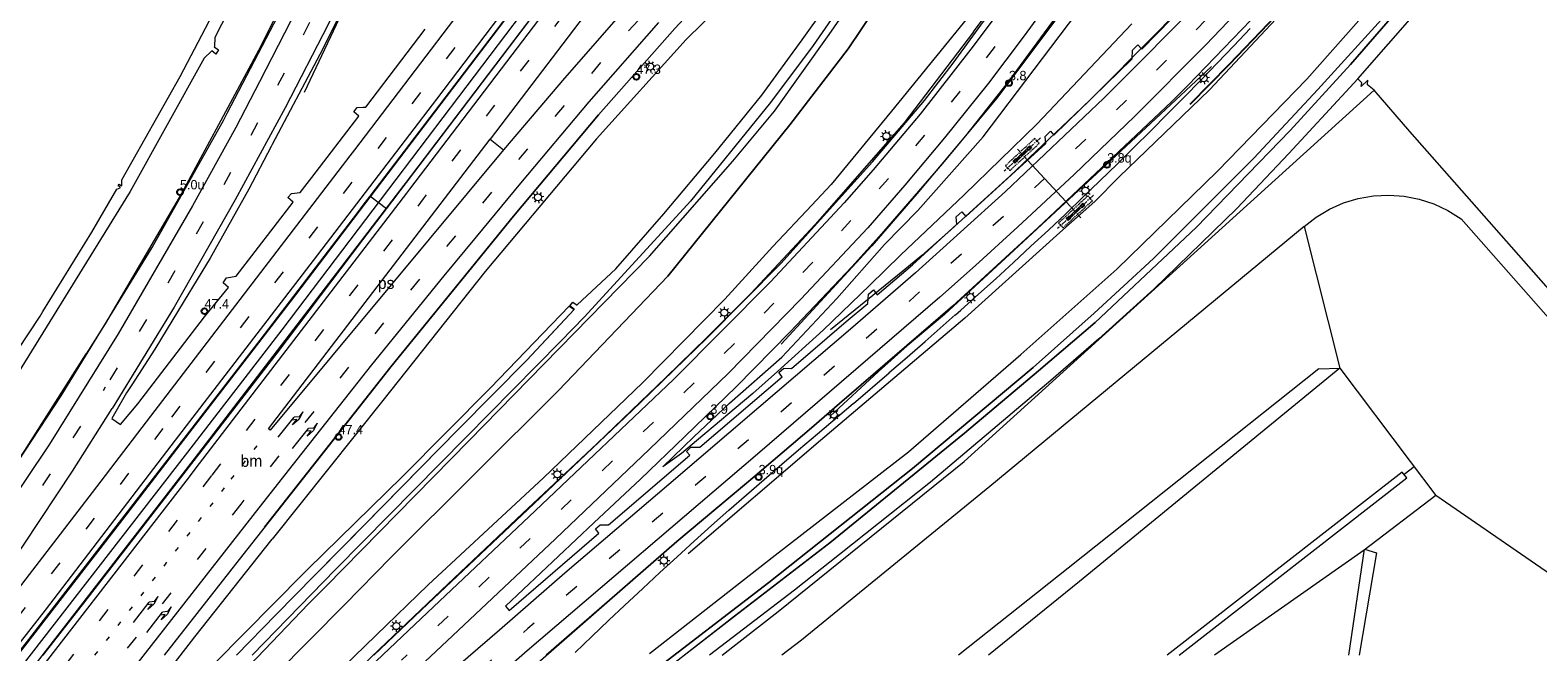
# Model space of a CAD drawing. Header units: metres. Extents: x 83575 to 86200, y 450600 to 453750.
# Tile 53 of 94: x 84779 to 85100, y 452001 to 452133. Entities that reach past the tile are written whole.
import ezdxf
from ezdxf.enums import TextEntityAlignment as Align

# ---------------------------------------------------------------- set-up
doc = ezdxf.new("R2010")
doc.units = ezdxf.units.M
for name, pattern in [('13strp', [4, 1, -3]), ('39strp', [12, 3, -9]), ('CENTER', [2, 1.25, -0.25, 0.25, -0.25]), ('DASHED2', [0.375, 0.25, -0.125])]:
    doc.linetypes.add(name, pattern=pattern)
for name, color, linetype, lineweight in [('bw-bs-portaal', 253, 'Continuous', 18), ('gr-bs-geleiderail', 253, 'geleiderail', 18), ('gw-bs-grondwerklijn', 253, 'Continuous', 18), ('kd-bs-kadastralegrens', 253, 'Continuous', 18), ('mk-bs-13streep 0.45', 253, '13strp', 18), ('mk-bs-39streep 0.15', 253, '39strp', 18), ('mk-bs-pijlre750', 253, 'Continuous', 18), ('mk-bs-streep 0.15', 253, 'Continuous', 18), ('mk-bs-vlakmark', 253, 'Continuous', 18), ('vh-bs-randverharding', 253, 'Continuous', 18), ('wm-bs-hectometerbord text', 253, 'Continuous', 18), ('wm-bs-lichtmast', 253, 'Continuous', 18), ('wm-bs-lijnverlich', 253, 'lijnverlich', 18)]:
    doc.layers.add(name, color=color, linetype=linetype, lineweight=lineweight)
doc.layers.add('gv-bs-scherm ingemeten', color=7, linetype='scherm')
doc.styles.add('rtw_iso', font='iso-rtw.shx')
doc.linetypes.add('geleiderail', pattern='A,2,-1,[175,RTW.shx,S=0.5,R=0,X=0,Y=0],-1', length=4)
doc.linetypes.add('lijnverlich', pattern='A,0,-5,[22,RTW.shx,S=1,R=0,X=-0.625,Y=0],2.5,-0.5,[3,RTW.shx,S=0.5,R=0,X=0,Y=0],-0.5,2.5,[22,RTW.shx,S=1,R=180,X=0.625,Y=0],-5', length=16)
doc.linetypes.add('scherm', pattern='A,8,-2,[18,RTW.shx,S=1,R=0,X=0,Y=0],-2', length=12)

# ---------------------------------------------------------------- blocks, each defined once
blk = doc.blocks.new('poer SB40-flat-121')
h = blk.add_hatch()
h.set_pattern_fill('ACET-2D-ANSI31', color=252, angle=42.832, style=0)
h.set_pattern_definition([(87.83196135, (-85001.5632, -452094.118), (-3.172727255, 0.120111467), [])])
h.paths.add_polyline_path([(-1.6, -1.48), (1.6, 1.48), (1.36, 1.74), (-1.84, -1.23)])
at = {"layer": 'bw-bs-portaal', "linetype": 'CENTER'}
for points in [[(3.73, 3.7), (-3.97, -3.44)], [(1.04, -1.12), (-1.27, 1.38)]]:
    blk.add_lwpolyline(points, dxfattribs=at)
at = {"layer": 'bw-bs-portaal', "linetype": 'DASHED2'}
blk.add_lwpolyline([(-2.76, -3.27), (3.47, 2.5), (2.52, 3.53), (-3.71, -2.25)], close=True, dxfattribs=at)
at = {"layer": 'bw-bs-portaal', "linetype": 'Continuous'}
blk.add_lwpolyline([(1.6, 1.48), (1.36, 1.74), (-1.84, -1.23), (-1.6, -1.48)], close=True, dxfattribs=at)
at = {"layer": 'bw-bs-portaal', "linetype": 'CENTER'}
for points in [[(1.26, 1), (0.85, 1.44), (1.44, 1.98), (1.85, 1.54), (1.26, 1)], [(-1.68, -1.72), (-2.08, -1.28), (-1.5, -0.74), (-1.09, -1.18), (-1.68, -1.72)]]:
    blk.add_lwpolyline(points, close=True, dxfattribs=at)
blk = doc.blocks.new('poer SB40-flat-122')
h = blk.add_hatch()
h.set_pattern_fill('ACET-2D-ANSI31', color=252, angle=42.832, style=0)
h.set_pattern_definition([(87.83196135, (-84990.26, -452106.3107), (-3.172727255, 0.120111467), [])])
h.paths.add_polyline_path([(-1.6, -1.48), (1.6, 1.48), (1.36, 1.74), (-1.84, -1.23)])
at = {"layer": 'bw-bs-portaal', "linetype": 'CENTER'}
for points in [[(3.73, 3.7), (-3.97, -3.44)], [(1.04, -1.12), (-1.27, 1.38)]]:
    blk.add_lwpolyline(points, dxfattribs=at)
at = {"layer": 'bw-bs-portaal', "linetype": 'DASHED2'}
blk.add_lwpolyline([(-2.76, -3.27), (3.47, 2.5), (2.52, 3.53), (-3.71, -2.25)], close=True, dxfattribs=at)
at = {"layer": 'bw-bs-portaal', "linetype": 'Continuous'}
blk.add_lwpolyline([(1.6, 1.48), (1.36, 1.74), (-1.84, -1.23), (-1.6, -1.48)], close=True, dxfattribs=at)
at = {"layer": 'bw-bs-portaal', "linetype": 'CENTER'}
for points in [[(1.26, 1), (0.85, 1.44), (1.44, 1.98), (1.85, 1.54), (1.26, 1)], [(-1.68, -1.72), (-2.08, -1.28), (-1.5, -0.74), (-1.09, -1.18), (-1.68, -1.72)]]:
    blk.add_lwpolyline(points, close=True, dxfattribs=at)
blk = doc.blocks.new('dtbattr-r-flat-24')
at = {"layer": 'mk-bs-vlakmark', "style": 'rtw_iso'}
blk.add_attdef('TAG', text='', height=2.5, dxfattribs=at).set_placement((0, 0), align=Align.MIDDLE_CENTER)
blk = doc.blocks.new('pijlr-flat-35')
at = {"layer": 'mk-bs-pijlre750'}
for p, q in [((0, 0), (3.41, 4.25)), ((4, 3.78), (2.95, 3.66)), ((3.09, 2.65), (4, 3.78)), ((4.39, 3.78), (3.09, 2.65)), ((4.47, 4.36), (3.41, 4.25)), ((5.28, 5.38), (4.39, 3.78)), ((5.28, 5.38), (4.47, 4.36))]:
    blk.add_line(p, q, dxfattribs=at)
blk = doc.blocks.new('pijlr-flat-87')
at = {"layer": 'mk-bs-pijlre750'}
for p, q in [((0, 0), (3.35, 4.3)), ((3.94, 3.84), (2.89, 3.71)), ((4.33, 3.85), (3.05, 2.7)), ((3.05, 2.7), (3.94, 3.84)), ((4.4, 4.43), (3.35, 4.3)), ((5.2, 5.46), (4.33, 3.85)), ((5.2, 5.46), (4.4, 4.43))]:
    blk.add_line(p, q, dxfattribs=at)
blk = doc.blocks.new('pijlr-flat-100')
at = {"layer": 'mk-bs-pijlre750'}
for p, q in [((0, 0), (3.35, 4.3)), ((3.94, 3.84), (2.89, 3.71)), ((4.33, 3.85), (3.05, 2.7)), ((3.05, 2.7), (3.94, 3.84)), ((4.4, 4.43), (3.35, 4.3)), ((5.2, 5.46), (4.33, 3.85)), ((5.2, 5.46), (4.4, 4.43))]:
    blk.add_line(p, q, dxfattribs=at)
blk = doc.blocks.new('pijlr-flat-101')
at = {"layer": 'mk-bs-pijlre750'}
for p, q in [((0, 0), (3.41, 4.25)), ((4, 3.78), (2.95, 3.66)), ((3.09, 2.65), (4, 3.78)), ((4.39, 3.78), (3.09, 2.65)), ((4.47, 4.36), (3.41, 4.25)), ((5.28, 5.38), (4.39, 3.78)), ((5.28, 5.38), (4.47, 4.36))]:
    blk.add_line(p, q, dxfattribs=at)
blk = doc.blocks.new('dtbattr-l-flat-31')
at = {"layer": 'mk-bs-13streep 0.45', "style": 'rtw_iso'}
blk.add_attdef('TAG', (0, 0), '', height=2.5, dxfattribs=at)
blk = doc.blocks.new('HMP1-flat-72')
at = {"color": 253}
blk.add_circle((0, 0), 0.625, dxfattribs=at)
blk = doc.blocks.new('HMP1-flat-73')
at = {"color": 253}
blk.add_circle((0, 0), 0.625, dxfattribs=at)
blk = doc.blocks.new('HMP1-flat-76')
at = {"color": 253}
blk.add_circle((0, 0), 0.625, dxfattribs=at)
blk = doc.blocks.new('HMP1-flat-82')
at = {"color": 253}
blk.add_circle((0, 0), 0.625, dxfattribs=at)
blk = doc.blocks.new('HMP1-flat-83')
at = {"color": 253}
blk.add_circle((0, 0), 0.625, dxfattribs=at)
blk = doc.blocks.new('HMP1-flat-84')
at = {"color": 253}
blk.add_circle((0, 0), 0.625, dxfattribs=at)
blk = doc.blocks.new('HMP1-flat-88')
at = {"color": 253}
blk.add_circle((0, 0), 0.625, dxfattribs=at)
blk = doc.blocks.new('HMP1-flat-89')
at = {"color": 253}
blk.add_circle((0, 0), 0.625, dxfattribs=at)
blk = doc.blocks.new('lantaarnpaal-flat-1')
at = {"layer": 'wm-bs-lichtmast'}
for p, q in [((-0.6, 0.45), (-1, 0.75)), ((-0.11, 0.74), (-0.18, 1.24)), ((0.45, 0.6), (0.75, 1)), ((1.24, 0.18), (0.74, 0.11)), ((-0.74, -0.11), (-1.24, -0.18)), ((-0.45, -0.6), (-0.75, -1)), ((0.11, -0.74), (0.18, -1.24)), ((0.6, -0.45), (1, -0.75))]:
    blk.add_line(p, q, dxfattribs=at)
blk.add_circle((0, 0), 0.75, dxfattribs=at)
blk = doc.blocks.new('lantaarnpaal-flat-22')
at = {"layer": 'wm-bs-lichtmast'}
for p, q in [((-0.75, 0), (-1.25, 0)), ((-0.88, 0.88), (-0.53, 0.53)), ((0, 0.75), (0, 1.25)), ((0.53, 0.53), (0.88, 0.88)), ((0.75, 0), (1.25, 0)), ((-0.53, -0.53), (-0.88, -0.88)), ((0, -0.75), (0, -1.25)), ((0.53, -0.53), (0.88, -0.88))]:
    blk.add_line(p, q, dxfattribs=at)
blk.add_circle((0, 0), 0.75, dxfattribs=at)
blk = doc.blocks.new('lantaarnpaal-flat-44')
at = {"layer": 'wm-bs-lichtmast'}
for p, q in [((-0.75, 0), (-1.25, 0)), ((-0.88, 0.88), (-0.53, 0.53)), ((0, 0.75), (0, 1.25)), ((0.53, 0.53), (0.88, 0.88)), ((0.75, 0), (1.25, 0)), ((-0.53, -0.53), (-0.88, -0.88)), ((0, -0.75), (0, -1.25)), ((0.53, -0.53), (0.88, -0.88))]:
    blk.add_line(p, q, dxfattribs=at)
blk.add_circle((0, 0), 0.75, dxfattribs=at)
blk = doc.blocks.new('lantaarnpaal-flat-45')
at = {"layer": 'wm-bs-lichtmast'}
for p, q in [((-0.75, 0), (-1.25, 0)), ((-0.88, 0.88), (-0.53, 0.53)), ((0, 0.75), (0, 1.25)), ((0.53, 0.53), (0.88, 0.88)), ((0.75, 0), (1.25, 0)), ((-0.53, -0.53), (-0.88, -0.88)), ((0, -0.75), (0, -1.25)), ((0.53, -0.53), (0.88, -0.88))]:
    blk.add_line(p, q, dxfattribs=at)
blk.add_circle((0, 0), 0.75, dxfattribs=at)
blk = doc.blocks.new('lantaarnpaal-flat-47')
at = {"layer": 'wm-bs-lichtmast'}
for p, q in [((-0.6, 0.45), (-1, 0.75)), ((-0.11, 0.74), (-0.18, 1.24)), ((0.45, 0.6), (0.75, 1)), ((1.24, 0.18), (0.74, 0.11)), ((-0.74, -0.11), (-1.24, -0.18)), ((-0.45, -0.6), (-0.75, -1)), ((0.11, -0.74), (0.18, -1.24)), ((0.6, -0.45), (1, -0.75))]:
    blk.add_line(p, q, dxfattribs=at)
blk.add_circle((0, 0), 0.75, dxfattribs=at)
blk = doc.blocks.new('lantaarnpaal-flat-79')
at = {"layer": 'wm-bs-lichtmast'}
for p, q in [((-0.6, 0.45), (-1, 0.75)), ((-0.11, 0.74), (-0.18, 1.24)), ((0.45, 0.6), (0.75, 1)), ((1.24, 0.18), (0.74, 0.11)), ((-0.74, -0.11), (-1.24, -0.18)), ((-0.45, -0.6), (-0.75, -1)), ((0.11, -0.74), (0.18, -1.24)), ((0.6, -0.45), (1, -0.75))]:
    blk.add_line(p, q, dxfattribs=at)
blk.add_circle((0, 0), 0.75, dxfattribs=at)
blk = doc.blocks.new('lantaarnpaal-flat-80')
at = {"layer": 'wm-bs-lichtmast'}
for p, q in [((-0.6, 0.45), (-1, 0.75)), ((-0.11, 0.74), (-0.18, 1.24)), ((0.45, 0.6), (0.75, 1)), ((1.24, 0.18), (0.74, 0.11)), ((-0.74, -0.11), (-1.24, -0.18)), ((-0.45, -0.6), (-0.75, -1)), ((0.11, -0.74), (0.18, -1.24)), ((0.6, -0.45), (1, -0.75))]:
    blk.add_line(p, q, dxfattribs=at)
blk.add_circle((0, 0), 0.75, dxfattribs=at)
blk = doc.blocks.new('lantaarnpaal-flat-96')
at = {"layer": 'wm-bs-lichtmast'}
for p, q in [((-0.6, 0.45), (-1, 0.75)), ((-0.11, 0.74), (-0.18, 1.24)), ((0.45, 0.6), (0.75, 1)), ((1.24, 0.18), (0.74, 0.11)), ((-0.74, -0.11), (-1.24, -0.18)), ((-0.45, -0.6), (-0.75, -1)), ((0.11, -0.74), (0.18, -1.24)), ((0.6, -0.45), (1, -0.75))]:
    blk.add_line(p, q, dxfattribs=at)
blk.add_circle((0, 0), 0.75, dxfattribs=at)
blk = doc.blocks.new('lantaarnpaal-flat-121')
at = {"layer": 'wm-bs-lichtmast'}
for p, q in [((-0.75, 0), (-1.25, 0)), ((-0.88, 0.88), (-0.53, 0.53)), ((0, 0.75), (0, 1.25)), ((0.53, 0.53), (0.88, 0.88)), ((0.75, 0), (1.25, 0)), ((-0.53, -0.53), (-0.88, -0.88)), ((0, -0.75), (0, -1.25)), ((0.53, -0.53), (0.88, -0.88))]:
    blk.add_line(p, q, dxfattribs=at)
blk.add_circle((0, 0), 0.75, dxfattribs=at)
blk = doc.blocks.new('lantaarnpaal-flat-141')
at = {"layer": 'wm-bs-lichtmast'}
for p, q in [((-0.75, 0), (-1.25, 0)), ((-0.88, 0.88), (-0.53, 0.53)), ((0, 0.75), (0, 1.25)), ((0.53, 0.53), (0.88, 0.88)), ((0.75, 0), (1.25, 0)), ((-0.53, -0.53), (-0.88, -0.88)), ((0, -0.75), (0, -1.25)), ((0.53, -0.53), (0.88, -0.88))]:
    blk.add_line(p, q, dxfattribs=at)
blk.add_circle((0, 0), 0.75, dxfattribs=at)
blk = doc.blocks.new('lantaarnpaal-flat-172')
at = {"layer": 'wm-bs-lichtmast'}
for p, q in [((-0.6, 0.45), (-1, 0.75)), ((-0.11, 0.74), (-0.18, 1.24)), ((0.45, 0.6), (0.75, 1)), ((1.24, 0.18), (0.74, 0.11)), ((-0.74, -0.11), (-1.24, -0.18)), ((-0.45, -0.6), (-0.75, -1)), ((0.11, -0.74), (0.18, -1.24)), ((0.6, -0.45), (1, -0.75))]:
    blk.add_line(p, q, dxfattribs=at)
blk.add_circle((0, 0), 0.75, dxfattribs=at)

msp = doc.modelspace()

# ---------------------------------------------------------------- linework, layer by layer
at = {"layer": 'bw-bs-portaal', "flags": 128}
msp.add_lwpolyline([(85000.29, 452095.49), (84991.3, 452105.19)], dxfattribs=at)
at = {"layer": 'gr-bs-geleiderail', "flags": 128}
for points in [[(84937.33, 452388.9), (84932.38, 452379.32), (84927.15, 452368.64), (84922.66, 452358.93), (84920.73, 452354.43), (84915.82, 452343.02), (84907.93, 452323.1), (84896.89, 452293.15), (84889.1, 452271.84), (84875.1, 452234.45), (84866.17, 452212.18), (84857.44, 452191.25), (84852.55, 452180.24), (84849.34, 452173), (84839.78, 452152.51), (84827.83, 452128.53), (84825.28, 452123.81), (84811.43, 452098.16), (84795.26, 452070.43), (84791.23, 452064.08)], [(84948.19, 452381.77), (84941.96, 452370.46), (84935.43, 452357.25), (84932.45, 452350.34), (84928.59, 452341.4), (84923.49, 452328.99), (84918.19, 452315.47), (84908.38, 452289.02), (84893.76, 452249.1), (84879.77, 452213), (84869.05, 452187.19), (84863.35, 452174.43), (84860.04, 452167.01), (84853.57, 452153.03), (84844.32, 452133.99), (84837.56, 452119.58)], [(85045.9, 452354.1), (85020.82, 452320.85), (84989.43, 452279.36), (84952.49, 452230.59), (84913.82, 452179.55), (84888.91, 452146.61), (84855.27, 452102.39), (84835.65, 452076.6), (84811.11, 452044.75)], [(85048.89, 452351.11), (85032.91, 452329.96), (84994.42, 452279), (84956.5, 452228.93), (84910.58, 452168.3), (84892.86, 452144.9), (84858.98, 452100.3), (84858.7, 452099.95), (84814.16, 452041.79)], [(85130.09, 452269.91), (85123.22, 452259.05), (85109.45, 452239.34), (85091.37, 452214.68), (85076.54, 452195.84), (85063.41, 452180.57), (85051.96, 452167.66), (85037.65, 452151.89), (85019.16, 452132.69), (85004.1, 452117.64), (84987.49, 452101.8), (84974.91, 452090.4), (84968.77, 452084.96), (84964.77, 452081.62), (84949.39, 452069.2)], [(84979.74, 452132.5), (84990.05, 452146.31), (85004.02, 452166.64), (85013.74, 452181.61)], [(85024.26, 452175.2), (85013.64, 452158.59), (85006.7, 452148.73), (84996.57, 452134.68), (84987.14, 452121.9), (84978.07, 452110.43), (84967.74, 452098.11), (84958.16, 452087.04), (84938.9, 452066.12)], [(84979.74, 452132.5), (84965.06, 452113.16), (84946.12, 452091.59), (84932.43, 452076.92), (84923.05, 452067.45), (84914.38, 452059.04), (84899.8, 452044.99), (84883.95, 452030.12), (84868.04, 452015.1), (84853.5, 452001.3)], [(85030.31, 452125.13), (85021.62, 452117.02), (85006.99, 452103.31), (84987.44, 452085.15), (84973.57, 452072.45), (84965.67, 452065.75), (84959.55, 452060.3), (84949.27, 452050.82)], [(84707.94, 451947.19), (84721.02, 451963.19), (84730.8, 451975.89), (84755.81, 452010.4), (84778.16, 452043.51), (84791.23, 452064.08)], [(84811.11, 452044.75), (84798.18, 452027.96), (84768.84, 451990.05), (84735.91, 451948.06), (84709.46, 451914.78), (84683.54, 451882.51), (84646.15, 451837), (84619.96, 451805.55), (84583.43, 451762.68)], [(84814.16, 452041.79), (84810.35, 452036.81), (84771.32, 451986.45), (84724.44, 451926.75), (84672.6, 451862.37), (84648.95, 451833.69), (84618.12, 451796.72), (84586.34, 451759.87)], [(84706.14, 451848.06), (84718.17, 451861.64), (84735.04, 451880.47), (84748.49, 451895.34), (84761.06, 451909), (84771.41, 451920), (84785.07, 451934), (84798.36, 451947.65), (84810.93, 451960.14), (84821.13, 451970.17), (84838.05, 451986.57), (84849.65, 451997.58), (84853.5, 452001.3)]]:
    msp.add_lwpolyline(points, dxfattribs=at)
at = {"layer": 'gv-bs-scherm ingemeten', "flags": 128}
msp.add_lwpolyline([(85025.82, 452117.16), (85034.19, 452125.65), (85042.46, 452134.31), (85052.7, 452145.31), (85062.77, 452156.54), (85070.6, 452165.48), (85080.27, 452176.91), (85089.88, 452188.66), (85099.11, 452200.25), (85108.3, 452212.26), (85118.94, 452226.65), (85127.61, 452238.89), (85134.39, 452248.75), (85136.15, 452251.33), (85144.45, 452263.86), (85154.09, 452279.02), (85158.84, 452286.71), (85166.56, 452299.61), (85168.55, 452303.03), (85169.08, 452304), (85171.04, 452307.35), (85179.8, 452322.99), (85188.29, 452338.84), (85196.59, 452354.85), (85203.42, 452368.38), (85208.69, 452379.09), (85216.57, 452395.22), (85224.52, 452411.47), (85233.75, 452430.21), (85241.8, 452446.29), (85249.96, 452462.47), (85256.74, 452475.85), (85264.98, 452491.87), (85271.84, 452505.21), (85278.07, 452517.1)], dxfattribs=at)
at = {"layer": 'gw-bs-grondwerklijn'}
for p, q in [((84977.76, 452041.22), (85064.9, 452120.08)), ((84855.02, 452094.89), (84851.48, 452097.6)), ((85050.01, 452091.11), (85057.59, 452061.05)), ((85083.38, 452092.78), (85144.63, 452023.25)), ((85053.13, 452060.92), (85057.59, 452061.05)), ((85057.59, 452061.05), (85072.56, 452041.22)), ((84938.28, 452009.29), (84977.76, 452041.22)), ((85071.25, 452038.48), (85073.38, 452040.14)), ((85072.56, 452041.22), (85078.01, 452033.99)), ((85078.01, 452033.99), (85062.78, 452022.32)), ((85127.14, 452000), (85078.01, 452033.99)), ((85062.78, 452022.32), (85030.99, 452000)), ((84926.33, 452000), (84938.28, 452009.29))]:
    msp.add_line(p, q, dxfattribs=at)
at = {"layer": 'gw-bs-grondwerklijn', "flags": 128}
for points in [[(84872.16, 451985.4), (84881.48, 451993.47), (84902.42, 452011.73), (84916.73, 452024.18), (84932.9, 452037.74), (84945.32, 452048.38), (84951.27, 452053.49), (84975.29, 452074.22), (84993.45, 452090.85), (85014.34, 452110.57), (85021.92, 452117.72), (85025.32, 452121.07), (85038.7, 452135.01), (85050.28, 452147.47), (85061.13, 452159.57), (85071.77, 452171.82), (85083.67, 452186.14), (85093.09, 452197.83), (85103.24, 452211.05), (85111.9, 452222.74), (85127.24, 452244.08), (85137.3, 452258.99), (85138.74, 452261.26)], [(85141.24, 452258.43), (85125.59, 452235.85), (85110.68, 452215.35), (85090.47, 452189.27), (85073.17, 452167.75), (85063.2, 452156.34), (85046.19, 452137.56), (85029.89, 452120.21), (85010.72, 452101.72), (85005.52, 452096.48), (84998.12, 452089.86), (84977.92, 452071.64), (84947.24, 452045.63), (84919.16, 452021.59)], [(84970.25, 452174.5), (84986.24, 452190.18), (84984.26, 452192.7), (84974.38, 452184.56), (84955.05, 452165.85), (84932.88, 452144.84), (84918.7, 452130.9), (84899.68, 452109.73), (84875.99, 452081.57), (84854.27, 452054.14), (84830.75, 452024.71)], [(84973.04, 452159.22), (84983.11, 452173.03), (84993.69, 452187.05), (84997.55, 452191.15), (85008.58, 452181.7), (85009.88, 452179.14), (85008.58, 452177.91), (85003.98, 452171.02), (84991.93, 452153.79), (84980.03, 452137.38), (84962.32, 452115.67), (84949.49, 452100.07), (84945.38, 452095.65), (84937.12, 452086.87), (84926.92, 452075.72), (84909.43, 452057.94), (84888.41, 452037.75), (84863.88, 452014.96), (84852.78, 452004.24)], [(84910.28, 451995.48), (84936.28, 452015.48), (84966.81, 452039.68), (84992.44, 452061.14), (85005.4, 452072.75), (85018.03, 452084.34), (85039.36, 452105.65), (85052.95, 452120.25), (85067.88, 452136.65), (85089.68, 452163.37), (85107.81, 452187.02)], [(85107.81, 452187.02), (85089.68, 452163.37), (85067.88, 452136.65), (85052.95, 452120.25), (85039.36, 452105.65), (85018.03, 452084.34), (85005.4, 452072.75), (84992.44, 452061.14), (84966.81, 452039.68), (84936.28, 452015.48), (84910.28, 451995.48)], [(84910.93, 452000.41), (84937.63, 452021.28), (84965.92, 452043.24), (84989.84, 452063.93), (85010.23, 452082.08), (85031.63, 452102.9), (85050.63, 452122.47), (85069.36, 452143.72), (85083.49, 452161.16), (85100.37, 452182.98)], [(85102.82, 452178.1), (85090.03, 452161.73), (85073.07, 452140.82), (85059.85, 452125.57), (85047.09, 452111.54), (85027.09, 452090.9), (85005.6, 452070.76), (84993.6, 452060.49), (84977.85, 452047.24), (84949.25, 452023.91), (84929, 452008.34), (84914.09, 451996.71)], [(84842.1, 452014.62), (84872.53, 452045.57), (84910.9, 452084.85), (84928.59, 452105.02), (84937.5, 452115.68), (84949.09, 452131.93), (84959.65, 452147.19), (84966.97, 452158.69), (84971.63, 452166.94), (84973.04, 452171.07), (84973, 452172.15), (84972.23, 452172.93), (84971.35, 452173.79)], [(84846.07, 452010.76), (84855.96, 452020.78), (84891.6, 452056.26), (84914.84, 452080.59), (84940.76, 452112.74), (84953.12, 452128.86), (84964.2, 452145.39)], [(84964.2, 452145.39), (84953.12, 452128.86), (84940.76, 452112.74), (84914.84, 452080.59), (84891.6, 452056.26), (84855.96, 452020.78), (84846.07, 452010.76)], [(85013.44, 452134.19), (84993.19, 452112.88), (84977.77, 452097.86), (84964.27, 452085.05), (84957.76, 452078.7), (84947.85, 452069.07), (84938.1, 452060.3), (84932.9, 452055.61), (84920.91, 452045.59), (84917.69, 452042.92), (84913.71, 452040.06), (84920.32, 452046.45), (84927.9, 452053.57), (84939.04, 452063.34), (84950.71, 452075.84), (84960.83, 452087.29), (84967.92, 452094.5), (84981.81, 452110.2), (85003.47, 452138.83)], [(84829.12, 452027.24), (84855.96, 452061.34), (84882.02, 452093.32), (84900.1, 452114.87), (84916.31, 452133.21)], [(84895.11, 452000.58), (84898.68, 452004.01), (84902.27, 452007.44), (84905.59, 452010.59), (84909.48, 452014.23), (84913.11, 452017.59), (84916.76, 452020.93), (84920.42, 452024.26), (84924.11, 452027.57), (84927.8, 452030.85), (84931.52, 452034.12), (84935.26, 452037.37), (84939.01, 452040.6), (84942.57, 452043.64), (84946.59, 452047.05), (84946.59, 452047.05), (84946.6, 452047.05), (84954.22, 452053.53), (84954.23, 452053.54), (84954.24, 452053.55), (84961.85, 452060.07), (84961.86, 452060.07), (84961.87, 452060.08), (84965.66, 452063.36), (84965.67, 452063.37), (84965.68, 452063.37), (84969.46, 452066.66), (84969.47, 452066.68), (84969.49, 452066.69), (84975.89, 452072.33), (84975.9, 452072.34), (84975.91, 452072.34), (84977.04, 452073.35), (84980.8, 452076.72), (84984.55, 452080.11), (84988.27, 452083.51), (84991.98, 452086.94), (84995.67, 452090.39), (84999.35, 452093.85), (85003, 452097.34), (85006.64, 452100.84), (85010.26, 452104.36), (85013.86, 452107.91), (85017.44, 452111.47), (85021.01, 452115.05), (85024.55, 452118.64), (85028.08, 452122.26), (85031.58, 452125.89), (85035.07, 452129.55), (85038.54, 452133.22)], [(84838.31, 452018.31), (84858.41, 452037.97), (84877.13, 452056.87), (84893.87, 452074.23), (84894.87, 452073.48), (84884.82, 452062.7), (84870.3, 452048.06), (84846.46, 452023.8), (84839.72, 452016.94)], [(84734.29, 451899.51), (84732.66, 451901.08), (84738.8, 451908.86), (84756.78, 451931.36), (84776.12, 451954.79), (84792.55, 451975.7), (84806.35, 451993.63), (84814.3, 452003.9), (84830.75, 452024.71)], [(84838.31, 452018.31), (84837.46, 452017.48), (84818.49, 451998.26), (84811.47, 451991.01), (84810.9, 451988.54), (84805.04, 451981.18), (84795.07, 451969.67), (84775.25, 451947.03), (84747.04, 451914.23)], [(84805.04, 451981.18), (84810.9, 451988.54), (84812.18, 451986.61), (84814.36, 451986.06), (84818.2, 451989.76), (84838.46, 452010.91), (84842.1, 452014.62)], [(84734.29, 451899.51), (84747.04, 451914.23), (84775.25, 451947.03), (84795.07, 451969.67), (84805.04, 451981.18), (84806.83, 451980.65), (84807.02, 451978.82), (84801.68, 451972.87), (84784.64, 451952.76), (84765.71, 451931.02), (84747.09, 451909.26), (84726.48, 451885.06), (84704.53, 451858.9), (84677.42, 451825.19), (84720.74, 451874.9), (84744.35, 451901.41), (84763.18, 451922.14), (84787.56, 451947.91), (84811.15, 451974.12), (84811.6, 451974.62), (84817.52, 451981.13), (84824.03, 451988.44), (84846.07, 452010.76)], [(84846.07, 452010.76), (84824.03, 451988.44), (84817.52, 451981.13), (84811.6, 451974.62)], [(84852.78, 452004.24), (84839.12, 451991.05)]]:
    msp.add_lwpolyline(points, dxfattribs=at)
at = {"layer": 'gw-bs-grondwerklijn'}
for points in [[(84889.98, 452068.23), (84894.87, 452073.48), (84894.93, 452073.56), (84894.01, 452074.25), (84894.59, 452075.07), (84895.51, 452074.4), (84895.57, 452074.49), (84903.78, 452082.16), (84913.96, 452093.81), (84924.79, 452106.69), (84934.77, 452119.06), (84943.35, 452130.79), (84953.37, 452144.84), (84962.3, 452157.99), (84966.59, 452164.96), (84968.84, 452170.52), (84969.61, 452172.22), (84970.5, 452172.72), (84971.35, 452173.65), (84972.1, 452172.92), (84971.2, 452171.84)], [(84971.2, 452171.84), (84971.54, 452170.42), (84970.56, 452168.1), (84967.65, 452162.07), (84960.52, 452151.03), (84945.66, 452129.58), (84936.6, 452117.47), (84919.63, 452096.49), (84897.09, 452071.92), (84891.97, 452066.71)], [(84948.67, 452023.46), (84949.25, 452023.91), (84977.85, 452047.24), (84993.6, 452060.49), (85005.6, 452070.76), (85027.09, 452090.9), (85047.09, 452111.54), (85059.85, 452125.57), (85073.07, 452140.82), (85090.03, 452161.73), (85092.7, 452165.14)], [(84832.99, 452159.56), (84818.55, 452131.31), (84818.46, 452129.39), (84818.4, 452129.31), (84819.31, 452128.71), (84818.74, 452127.74), (84817.87, 452128.5), (84817.8, 452128.43), (84816.29, 452126.91), (84800.58, 452098.55), (84776.61, 452059.85)], [(84755.23, 452032.46), (84781.43, 452072.09), (84782.02, 452073.04), (84792.42, 452089.93), (84797.75, 452099.04), (84798.4, 452099.38), (84798.46, 452099.46), (84798, 452099.8), (84798.24, 452100.11), (84798.71, 452099.77), (84798.76, 452099.85), (84798.81, 452101.02), (84811.15, 452123.02), (84828.9, 452156.88)], [(85061.4, 452122.51), (85059.75, 452120.64), (85046.8, 452106.64), (85035.71, 452094.95), (85018.09, 452077.85), (85006.42, 452067.26), (84996.17, 452058.41), (84970.59, 452036.79), (84951.29, 452021.46)], [(85064.9, 452120.08), (85063.46, 452121.26), (85063.56, 452122.24), (85062.17, 452120.9), (85062.27, 452121.67), (85061.4, 452122.51)], [(85162.46, 452009.19), (85161.41, 452010.42), (85155.69, 452016.91), (85072.5, 452111.34), (85064.9, 452120.08)], [(85050.01, 452091.11), (85052.59, 452093.12), (85055.4, 452094.8), (85058.38, 452096.13), (85061.51, 452097.09), (85064.74, 452097.65), (85068, 452097.82), (85071.26, 452097.59), (85074.47, 452096.96), (85077.58, 452095.95), (85080.55, 452094.56), (85083.38, 452092.78)], [(85050.01, 452091.11), (84983.24, 452035.89), (84943.23, 452003.2), (84939.04, 452000)], [(84850, 452027.4), (84870.3, 452048.06), (84884.82, 452062.7), (84889.98, 452068.23)], [(84891.97, 452066.71), (84871.85, 452046.26), (84850, 452024.12)], [(85053.13, 452060.92), (84999.9, 452018.5), (84976.57, 452000)], [(85057.59, 452061.05), (85002.31, 452015.68), (84982.92, 452000)], [(85023.46, 452000), (85071.85, 452037.71), (85070.89, 452038.94), (85020.93, 452000)], [(84823.15, 452000), (84831.6, 452008.69), (84839.72, 452016.94), (84850, 452027.4)], [(84850, 452024.12), (84844.18, 452018.23), (84826.46, 452000)], [(84918.31, 452000), (84929, 452008.34), (84948.67, 452023.46)], [(84951.29, 452021.46), (84941.72, 452013.86), (84923.67, 452000)]]:
    msp.add_lwpolyline(points, dxfattribs=at)
at = {"layer": 'kd-bs-kadastralegrens'}
msp.add_lwpolyline([(85061.4, 452122.51), (85074.46, 452137.39), (85093.79, 452161.11), (85110.41, 452182.64), (85125.25, 452203.28), (85142.56, 452228.09), (85156.25, 452248.76), (85171.34, 452273.38), (85184.83, 452296.41), (85196.02, 452316.43), (85204.17, 452331.73), (85212.66, 452348.15), (85213.62, 452350)], dxfattribs=at)
at = {"layer": 'mk-bs-13streep 0.45', "flags": 128}
for points in [[(84827.45, 452044.53), (84820.54, 452035.59)], [(84820.54, 452035.59), (84798.71, 452007.38), (84772.24, 451973.31), (84743.12, 451936.3), (84718.65, 451905.61), (84698.87, 451880.98), (84673.89, 451850.44), (84654.93, 451827.27), (84633.06, 451800.94), (84592.72, 451753.71)]]:
    msp.add_lwpolyline(points, dxfattribs=at)
at = {"layer": 'mk-bs-39streep 0.15', "flags": 128}
for points in [[(85269.13, 452633.6), (85249.07, 452607.05), (85227.84, 452578.97), (85205.94, 452550.02), (85183.07, 452519.83), (85161.6, 452491.4), (85139.94, 452462.72), (85118.07, 452433.86), (85096.58, 452405.45), (85074.92, 452376.83), (85053.04, 452347.95), (85039.8, 452330.59), (85004.16, 452283.51), (84963.09, 452229.28), (84920.31, 452172.74), (84898.16, 452143.46), (84877.48, 452116.26), (84862.82, 452097.01), (84847.17, 452076.46), (84817.84, 452038.21)], [(85304.41, 452603.37), (85302.93, 452601), (85285.77, 452569.69), (85274.8, 452548.89), (85263.8, 452527.78), (85252.84, 452506.76), (85241.96, 452485.66), (85230.97, 452464.8), (85219.97, 452443.92), (85208.73, 452422.94), (85203.09, 452413.01), (85196.9, 452402.54), (85190.55, 452392.47), (85183.41, 452381.88), (85177.09, 452372.97), (85170.29, 452363.61), (85161.26, 452352.2), (85153.6, 452343.06), (85145.88, 452334.19), (85137.89, 452325.59), (85129.57, 452317.06), (85121.18, 452308.96), (85112.57, 452300.92), (85105.38, 452294.62), (85103.65, 452293.1), (85094.61, 452285.66), (85085.17, 452278.18), (85049.81, 452252.55), (85039.65, 452245.49), (85027.51, 452237.1), (85013.18, 452227.02), (85010.62, 452225.22), (84998.54, 452216.48), (84982.23, 452204.04), (84970.62, 452194.65), (84954.83, 452181.12), (84943.98, 452171.22), (84929.01, 452156.71), (84918.72, 452146.08), (84909.95, 452136.57), (84902.92, 452128.77), (84895.38, 452119.91), (84885.09, 452107.8), (84871.2, 452091.02), (84854.9, 452071.31), (84824.07, 452032.15)], [(84970.18, 452429.82), (84969.98, 452429.54), (84962.01, 452417.07), (84951.29, 452399.38), (84944.15, 452386.46), (84934.81, 452368.15), (84927.54, 452352.05), (84925.07, 452346.57), (84915.19, 452321.92), (84906.81, 452299.72), (84886.43, 452244.3), (84873.53, 452211.4), (84864.42, 452189.46), (84859.67, 452178.76), (84857.69, 452174.16), (84847.44, 452152.1), (84834.34, 452125.8), (84824.47, 452107.19), (84813.66, 452087.9), (84805.73, 452074.22), (84795.34, 452057.03)], [(85043.31, 452358.82), (85001.6, 452303.8), (84942.4, 452225.57), (84886.21, 452151.16), (84874.21, 452135.32), (84851.93, 452106.09), (84851.27, 452105.25), (84829.64, 452077.09), (84807.52, 452048.24)], [(85133.84, 452266.16), (85130.56, 452261.01), (85110.22, 452231.81), (85088.74, 452203.38), (85072.05, 452182.82), (85056.64, 452164.82), (85040.76, 452147.33), (85024.4, 452130.05), (85009.66, 452115.4), (84990.45, 452097.19), (84966.13, 452075.3), (84945.94, 452057.77), (84921.15, 452036.56), (84885.08, 452005.72), (84867.22, 451990.2)], [(85018.16, 452178.88), (85012.22, 452169.45), (85005.55, 452159.2), (84998.57, 452149.07), (84991.43, 452139.07), (84984.13, 452129.17), (84976.81, 452119.77), (84969.32, 452110.51), (84961.73, 452101.41), (84954.52, 452093.29), (84945.85, 452083.83), (84931.35, 452068.62), (84914.39, 452052.03), (84886.08, 452025.31), (84868.78, 452008.95), (84858.22, 451998.96)], [(84574.85, 451771.76), (84598.88, 451799.73), (84631.53, 451838.74), (84661.6, 451875.28), (84689.54, 451910.34), (84706.23, 451931.49), (84725.89, 451957.26), (84741.99, 451978.71), (84756.04, 451998.26), (84769.35, 452017.43), (84782.22, 452036.46), (84795.34, 452057.03)], [(84807.52, 452048.24), (84786.59, 452020.9), (84762.67, 451990.18), (84733.03, 451952.43), (84703.32, 451915.18), (84673.31, 451877.96), (84642.87, 451840.96), (84612.23, 451804.26), (84581.16, 451767.88)], [(84817.84, 452038.21), (84811.25, 452029.62), (84775.1, 451982.96), (84723.83, 451918.01), (84671.34, 451853.1), (84652.07, 451829.75), (84626.01, 451798.33), (84589.97, 451756.36)], [(84824.07, 452032.15), (84803.43, 452005.93), (84753.38, 451942.64), (84707.09, 451885.11), (84677.06, 451848.31), (84657.44, 451824.41), (84639.41, 451802.61), (84595.43, 451751.08)]]:
    msp.add_lwpolyline(points, dxfattribs=at)
at = {"layer": 'mk-bs-streep 0.15', "flags": 128}
for points in [[(84967.64, 452432.36), (84964.31, 452427.51), (84953.72, 452410.64), (84945.07, 452395.65), (84937.05, 452380.66), (84929.39, 452365.11), (84924.06, 452353.27), (84922.54, 452349.87), (84915.41, 452332.59), (84907.82, 452312.72), (84895.23, 452278.7), (84876, 452227.43), (84863.68, 452197.06), (84855.53, 452178.64), (84853.11, 452173.17), (84839.95, 452145.1), (84828.02, 452121.85)], [(84972.8, 452427.2), (84972.61, 452426.92), (84962.25, 452410.77), (84953.11, 452395.13), (84942.66, 452375.78), (84933.83, 452357.43), (84930.98, 452350.85), (84925.47, 452338.15), (84905.57, 452285.86), (84889.61, 452242.69), (84878.07, 452212.94), (84869.26, 452191.77), (84863.09, 452177.26), (84853.75, 452156.85), (84842.65, 452134.05), (84833.52, 452116.35), (84822.83, 452096.79), (84809.88, 452074), (84796.74, 452052.46)], [(85038.82, 452359.01), (85022.89, 452338.07), (84980.55, 452282.09), (84936.28, 452223.53), (84883.28, 452153.52), (84848.23, 452107.42), (84847.25, 452106.14), (84804.9, 452050.8)], [(85044.04, 452353.79), (85016, 452316.89), (84985.06, 452276.03), (84957.79, 452239.9), (84930.11, 452203.38), (84908.99, 452175.46), (84889.08, 452149.13), (84865.64, 452118.21), (84854.16, 452103.19), (84839.43, 452083.9), (84810.12, 452045.72)], [(85049.07, 452348.86), (85048.21, 452347.6), (84991.14, 452272.21), (84941.14, 452206.11), (84895.29, 452145.54), (84859.91, 452099.08), (84859.26, 452098.24), (84815.21, 452040.77)], [(85054.34, 452343.79), (85042.23, 452327.77), (84993.01, 452262.76), (84943.99, 452197.97), (84901.37, 452141.65), (84877.07, 452109.7)], [(85102.72, 452297.28), (85096.59, 452292), (85092.28, 452288.48), (85082.87, 452281), (85056.33, 452261.63), (85049.42, 452256.78), (85034.99, 452246.84), (85023.91, 452239.13), (85012.86, 452231.34), (85011.92, 452230.68), (85001.36, 452223.15), (84991.65, 452216.02), (84984.03, 452210.11), (84975.51, 452203.42), (84969.15, 452198.24), (84963.82, 452193.72), (84957.42, 452188.26), (84949.99, 452181.71), (84939.42, 452171.99), (84928.74, 452161.68), (84919.44, 452152.12), (84906.82, 452138.63), (84892.87, 452122.66), (84879.92, 452107.45)], [(85131.22, 452268.78), (85128.06, 452263.85), (85112.45, 452241.33), (85096.76, 452219.89), (85082.67, 452201.69), (85065.63, 452180.82), (85049.18, 452161.91), (85029.56, 452140.65), (85007.48, 452118.41), (84986.58, 452098.6), (84967.42, 452081.3), (84953.65, 452069.32), (84934.16, 452052.65), (84915, 452036.27), (84892.94, 452017.49), (84879.03, 452005.38), (84865.7, 451993.84), (84864.53, 451992.81)], [(85136.52, 452263.48), (85136.01, 452262.68), (85123.28, 452243.95), (85110.74, 452226.4), (85096.14, 452206.94), (85083, 452190.4), (85067.26, 452171.51), (85052.64, 452154.98), (85040.07, 452141.24), (85029.12, 452129.73), (85014.04, 452114.61), (85001.16, 452102.2), (84989.17, 452091.06), (84980.16, 452082.84), (84972.58, 452076.09), (84933.86, 452042.77), (84884.91, 452000.92), (84869.79, 451987.71)], [(85015.04, 452180.82), (85007.75, 452169.25), (84998.35, 452155.19), (84990.41, 452143.8), (84979.22, 452128.8), (84968.4, 452115.03), (84958.47, 452103.2), (84952.3, 452096.17), (84936.59, 452079.34), (84916.02, 452058.63), (84886.6, 452030.69), (84865.03, 452010.34), (84855.67, 452001.44)], [(85021.31, 452177.03), (85017.33, 452170.67), (85011.34, 452161.39), (85004.46, 452151.12), (84997.7, 452141.47), (84990.3, 452131.39), (84982.95, 452121.58), (84973.61, 452109.95), (84965.2, 452099.89), (84957.31, 452090.86), (84943.08, 452075.7), (84927.61, 452059.92), (84910.92, 452043.78), (84890.95, 452024.79), (84871.43, 452006.41), (84860.84, 451996.41)], [(84912.83, 452134.47), (84897.99, 452117.61), (84883.53, 452100.35), (84874.09, 452088.96), (84867.2, 452080.64), (84851.85, 452061.75), (84834.1, 452039.3), (84826.59, 452029.7)], [(84828.02, 452121.85), (84823.01, 452112.18), (84813.78, 452095.51), (84798.02, 452068.35), (84783.4, 452044.88), (84773.23, 452029.63), (84763.98, 452016.06), (84749.8, 451995.8), (84738.01, 451979.6), (84722.79, 451959.27), (84700.23, 451929.72), (84682.73, 451907.57), (84662.77, 451882.56), (84642.86, 451858.15), (84623.46, 451834.79), (84601.37, 451808.28), (84572.14, 451774.16)], [(84804.9, 452050.8), (84792.49, 452034.59), (84776.02, 452013.23), (84768.57, 452003.66), (84745.51, 451974.17), (84719.82, 451941.59), (84696.95, 451913.04), (84709.51, 451929.07), (84721.63, 451945.08), (84736.51, 451965.02), (84750.92, 451984.77), (84762.37, 452000.87), (84765.8, 452005.82), (84778.03, 452023.64), (84788.27, 452039.12), (84796.74, 452052.46)], [(84810.12, 452045.72), (84782.48, 452009.61), (84751.55, 451970.06), (84722.93, 451933.83), (84694.53, 451898.32), (84665.29, 451862.3), (84634.92, 451825.57), (84606.26, 451791.55), (84583.67, 451765.23)], [(84815.21, 452040.77), (84812.35, 452037.03), (84772.73, 451985.88), (84714.92, 451912.63), (84664.46, 451850.51), (84649.37, 451832.15), (84617.37, 451793.76), (84587.28, 451758.96)], [(84826.59, 452029.7), (84793.31, 451987.13), (84759.51, 451944.46), (84719.76, 451894.91), (84682.46, 451849.01), (84660.16, 451821.96), (84634.13, 451790.78), (84597.98, 451748.62)], [(84855.67, 452001.44), (84835.91, 451982.65), (84821.32, 451968.46), (84795.58, 451942.87), (84774.25, 451920.9), (84750.53, 451895.52), (84731.48, 451874.43), (84703.66, 451842.88), (84674.53, 451809.61), (84660.82, 451793.71), (84640.15, 451770.1), (84621.15, 451748.35), (84610.65, 451736.37)]]:
    msp.add_lwpolyline(points, dxfattribs=at)
at = {"layer": 'mk-bs-vlakmark', "flags": 128}
msp.add_lwpolyline([(84877.07, 452109.7), (84879.92, 452107.45), (84856.36, 452079.16), (84830.33, 452047.88), (84829.95, 452048.14)], close=True, dxfattribs=at)
at = {"layer": 'vh-bs-randverharding'}
for p, q in [((84850, 452095.66), (84848.84, 452094.14)), ((84850, 452088.27), (84855.02, 452094.89))]:
    msp.add_line(p, q, dxfattribs=at)
for points in [[(84972.09, 452257.2), (84945.55, 452222.14), (84912.26, 452177.88), (84890.54, 452148.89), (84874.72, 452128.07), (84851.48, 452097.6), (84850, 452095.66)], [(84855.02, 452094.89), (84870.86, 452115.79), (84894.32, 452146.75), (84937.8, 452204.06), (84975.89, 452254.29)], [(84908.99, 452053.72), (84923.19, 452067.44), (84938.8, 452083.26), (84951.8, 452097.63), (84958.33, 452104.86), (84969.32, 452117.93), (84975.44, 452125.88), (84983.83, 452137.32), (84982.64, 452138.2), (84983.38, 452139.29), (84985.42, 452139.66), (84999.01, 452158.74), (84997.77, 452159.63), (84998.5, 452160.7), (85000.27, 452160.89), (85011.93, 452178.61), (85011.91, 452178.68), (85013.6, 452181.77), (85024.56, 452175.08), (85022.06, 452171.14), (85021.99, 452171.12), (85013.85, 452158.33), (85000, 452138.81), (84984.65, 452118.34)], [(85076.49, 452177.5), (85071.77, 452171.82), (85061.13, 452159.57), (85050.28, 452147.47), (85038.7, 452135.01), (85025.32, 452121.07), (85021.92, 452117.72), (85014.34, 452110.57)], [(84821.18, 452115.24), (84835.23, 452142.29), (84850, 452173.36)], [(84949.92, 452167.03), (84937.93, 452155.49), (84926.93, 452144.71), (84916.31, 452133.21), (84900.1, 452114.87), (84882.02, 452093.32), (84872.46, 452081.59)], [(84850, 452145.97), (84849.93, 452145.82), (84840.83, 452127.69), (84830.76, 452108.59), (84830.52, 452108.12)], [(84921.61, 452044.26), (84939.12, 452059.16), (84938.4, 452060.14), (84939.44, 452061.05), (84941.09, 452060.96), (84952.7, 452070.93), (84957.32, 452074.79), (84957.46, 452076.74), (84958.54, 452077.7), (84959.32, 452076.64), (84966.81, 452082.96), (84976.24, 452091.65), (84976.09, 452093.16), (84977.31, 452094.24), (84978.13, 452093.27), (84995.11, 452108.76), (84994.97, 452110.26), (84996.12, 452111.41), (84996.85, 452110.51), (85013.45, 452126.76), (85013.56, 452128.63), (85014.65, 452129.72), (85015.51, 452128.83), (85031.33, 452145.06)], [(84850, 452116.49), (84850.6, 452116.53), (84863.26, 452133.09)], [(84839.16, 452101.53), (84849.16, 452114.61), (84848.09, 452115.47), (84848.82, 452116.41), (84850, 452116.49)], [(84984.65, 452118.34), (84973.15, 452104.5), (84959.71, 452089.02), (84953.88, 452082.57), (84940.79, 452068.73), (84929.3, 452057.04), (84918.42, 452046.54)], [(84748.52, 452000), (84765.94, 452024.82), (84785.91, 452055.15), (84805.22, 452086.64), (84820.35, 452113.64), (84821.18, 452115.24)], [(85014.34, 452110.57), (84993.45, 452090.85), (84975.29, 452074.22), (84951.27, 452053.49), (84945.32, 452048.38), (84932.9, 452037.74), (84931.49, 452036.56)], [(84830.52, 452108.12), (84825.78, 452099.06), (84817.57, 452084.39), (84812.04, 452075.31), (84805.79, 452065.09), (84800.89, 452057.47), (84799.74, 452055.81), (84796.64, 452050.3), (84798.53, 452049.03), (84802.18, 452053.44), (84816.34, 452071.92), (84821.44, 452078.2), (84820.29, 452079.16), (84821.05, 452080.2), (84823.1, 452080.57), (84835.2, 452096.34), (84834.06, 452097.27), (84834.8, 452098.15), (84836.71, 452098.33), (84839.16, 452101.53)], [(84848.84, 452094.14), (84828.12, 452066.98), (84778.46, 452002.74), (84776.33, 452000)], [(84782.03, 452000), (84791.43, 452012.04), (84831.79, 452064.25), (84850, 452088.27)], [(84872.46, 452081.59), (84855.96, 452061.34), (84850, 452053.76)], [(84850, 452053.76), (84823.69, 452020.34), (84807.76, 452000)], [(84852.32, 452000), (84863.8, 452010.95), (84885.09, 452031.01), (84905.74, 452050.58), (84908.99, 452053.72)], [(84918.42, 452046.54), (84909.02, 452037.47), (84899.1, 452028.15), (84880.29, 452010.42), (84881.08, 452009.54), (84900.16, 452025.93), (84899.4, 452026.89), (84900.43, 452027.76), (84902.18, 452027.73), (84919.49, 452042.52), (84918.78, 452043.35), (84919.71, 452044.23), (84921.61, 452044.26)], [(84931.49, 452036.56), (84916.73, 452024.18), (84902.42, 452011.73), (84888.96, 452000)], [(85059.52, 452000), (85062.84, 452022.53), (85065.43, 452021.78), (85061.72, 452000)]]:
    msp.add_lwpolyline(points, dxfattribs=at)
at = {"layer": 'wm-bs-lijnverlich'}
for points in [[(85047.48, 452352.52), (84995.99, 452284.42), (84941.69, 452212.64), (84886.98, 452140.75), (84857.01, 452101.15), (84832.78, 452069.15), (84812.71, 452043.2)], [(84812.71, 452043.2), (84777.34, 451997.48), (84721.06, 451925.82), (84666.41, 451857.84)]]:
    msp.add_lwpolyline(points, dxfattribs=at)

# ---------------------------------------------------------------- block references
for name, p in [('lantaarnpaal-flat-172', (84911.04, 452125.13)), ('HMP1-flat-84', (84908.12, 452122.96)), ('lantaarnpaal-flat-80', (85028.68, 452122.65)), ('HMP1-flat-89', (84987.3, 452121.62)), ('lantaarnpaal-flat-96', (84961.26, 452110.34)), ('poer SB40-flat-122', (84990.26, 452106.31)), ('HMP1-flat-88', (85008.12, 452104.22)), ('HMP1-flat-73', (84811.14, 452098.43)), ('lantaarnpaal-flat-79', (84887.23, 452097.34)), ('poer SB40-flat-121', (85001.56, 452094.12)), ('lantaarnpaal-flat-47', (85003.55, 452098.76)), ('lantaarnpaal-flat-1', (84979.1, 452076.11)), ('HMP1-flat-72', (84816.36, 452073.12)), ('lantaarnpaal-flat-45', (84926.83, 452072.83)), ('lantaarnpaal-flat-121', (84950.05, 452051.13)), ('pijlr-flat-101', (84831.98, 452046.34)), ('pijlr-flat-35', (84835.04, 452043.95)), ('HMP1-flat-83', (84923.84, 452050.74)), ('HMP1-flat-76', (84844.82, 452046.39)), ('lantaarnpaal-flat-44', (84891.32, 452038.48)), ('HMP1-flat-82', (84934.11, 452037.88)), ('lantaarnpaal-flat-141', (84913.96, 452020.15)), ('pijlr-flat-100', (84801.26, 452007.01)), ('pijlr-flat-87', (84804.07, 452004.86)), ('lantaarnpaal-flat-22', (84857.1, 452006.21))]:
    msp.add_blockref(name, p)
for name, p, values in [('dtbattr-r-flat-24', (84854.94, 452079.12), {'TAG': 'ps'}), ('dtbattr-l-flat-31', (84823.99, 452040.06), {'TAG': 'bm'})]:
    msp.add_blockref(name, p).add_auto_attribs(values)

# ---------------------------------------------------------------- texts
at = {"layer": 'wm-bs-hectometerbord text', "style": 'rtw_iso'}
for s, p in [('47.3', (84908.12, 452122.95)), ('3.8', (84987.3, 452121.61)), ('3.8q', (85008.16, 452104.12)), ('5.0u', (84811.14, 452098.42)), ('47.4', (84816.35, 452073.1)), ('3.9', (84923.85, 452050.73)), ('47.4', (84844.82, 452046.38)), ('3.9q', (84934.11, 452037.87))]:
    msp.add_text(s, height=2, dxfattribs=at).set_placement(p, align=Align.BOTTOM_LEFT)

doc.saveas('drawing.dxf')
